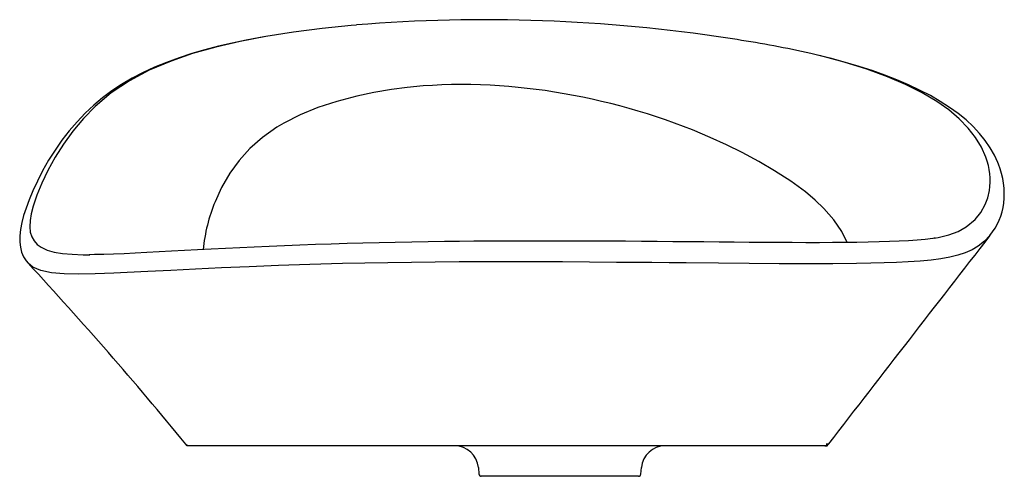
# Model space of a CAD drawing. Header units: millimetres. Extents: x 796.57 to 796.986, y 661.122 to 661.314.
import ezdxf

# ---------------------------------------------------------------- set-up
doc = ezdxf.new("R2010")
doc.units = ezdxf.units.MM
doc.linetypes.add('HIDDEN', pattern=[9.524999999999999, 6.35, -3.175])
for name, color, linetype in [('9', 9, 'Continuous'), ('hid', 7, 'HIDDEN'), ('SANINDUSA', 3, 'Continuous')]:
    doc.layers.add(name, color=color, linetype=linetype)

msp = doc.modelspace()

# ---------------------------------------------------------------- linework, layer by layer
at = {"layer": '9'}
for p, q in [((796.7761575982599, 661.2121216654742), (796.7761575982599, 661.2121216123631)), ((796.652349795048, 661.1345140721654), (796.6523564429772, 661.1345140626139))]:
    msp.add_line(p, q, dxfattribs=at)
at = {"layer": '9', "flags": 128}
msp.add_lwpolyline([(796.9105511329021, 661.1353189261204), (796.9105511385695, 661.1353189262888), (796.9114775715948, 661.1353627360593)], dxfattribs=at)
at = {"layer": 'hid', "color": 9, "ltscale": 0.1}
for p, q in [((796.6409044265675, 661.1345140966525), (796.6403114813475, 661.1352385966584)), ((796.6418403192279, 661.1345140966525), (796.6409044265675, 661.1345140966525)), ((796.9098700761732, 661.1345140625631), (796.9109069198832, 661.1345140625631)), ((796.9109069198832, 661.1345140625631), (796.9114674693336, 661.135321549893))]:
    msp.add_line(p, q, dxfattribs=at)
at = {"layer": 'SANINDUSA'}
for p, q in [((796.7759060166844, 661.1345140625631), (796.6418403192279, 661.1345140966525)), ((796.9098700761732, 661.1345140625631), (796.7759060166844, 661.1345140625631)), ((796.7637570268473, 661.1253856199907), (796.7640027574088, 661.1225769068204)), ((796.8323124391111, 661.1225769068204), (796.8325581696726, 661.1253856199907)), ((796.831316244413, 661.1216640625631), (796.7649989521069, 661.1216640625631))]:
    msp.add_line(p, q, dxfattribs=at)
at = {"layer": 'SANINDUSA', "flags": 128}
for points in [[(796.7122887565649, 661.3119818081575), (796.7101169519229, 661.3118159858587), (796.697836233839, 661.3105730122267), (796.6857532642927, 661.3090239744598), (796.6741304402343, 661.3071794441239)], [(796.6741304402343, 661.3071794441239), (796.671783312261, 661.3067742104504), (796.6657518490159, 661.3056165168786), (796.6598789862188, 661.3043676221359), (796.6540918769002, 661.3030026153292), (796.6484198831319, 661.3015156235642), (796.6428756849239, 661.299896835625), (796.6374740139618, 661.2981365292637), (796.6322315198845, 661.29622537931), (796.6271667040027, 661.294154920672), (796.6222996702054, 661.2919181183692), (796.6176516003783, 661.2895099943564), (796.6132258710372, 661.2869070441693), (796.6091487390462, 661.2841854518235), (796.605262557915, 661.2812689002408), (796.6015166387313, 661.2781236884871), (796.5979182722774, 661.2747534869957), (796.594475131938, 661.2711632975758), (796.5911964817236, 661.2673610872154), (796.5880934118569, 661.2633590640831), (796.5851825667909, 661.2591840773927), (796.5824852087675, 661.2549130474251), (796.5799336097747, 661.2504504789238), (796.5777094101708, 661.2461402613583), (796.5758150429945, 661.2420644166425), (796.5742346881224, 661.2382715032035), (796.5729430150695, 661.2347820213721), (796.5719123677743, 661.231596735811), (796.5711184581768, 661.2286394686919), (796.5705572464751, 661.2257716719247), (796.5702664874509, 661.2230253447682), (796.570277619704, 661.2203997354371), (796.5705564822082, 661.2182325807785), (796.571079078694, 661.2162527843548), (796.5719277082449, 661.2142689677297), (796.5730261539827, 661.2125230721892), (796.5738569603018, 661.2114994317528)], [(796.6741211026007, 661.3071776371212), (796.6632825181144, 661.3050801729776), (796.6530045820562, 661.3026726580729), (796.6432294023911, 661.2999082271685), (796.6341172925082, 661.2967799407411), (796.6249034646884, 661.2928779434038), (796.6165245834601, 661.2884332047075), (796.6089099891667, 661.2833282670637), (796.6021324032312, 661.2776300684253), (796.59712049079, 661.2725408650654), (796.5926548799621, 661.2672306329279), (796.5886812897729, 661.261746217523), (796.585209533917, 661.2562269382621), (796.5821659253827, 661.2506754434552), (796.5796098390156, 661.2453155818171), (796.5775226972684, 661.2402315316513), (796.5759563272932, 661.235601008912), (796.5751212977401, 661.2323637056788), (796.574642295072, 661.2294688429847), (796.5745192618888, 661.2268842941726), (796.5747509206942, 661.224618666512), (796.575351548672, 661.2226090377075), (796.5763119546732, 661.2208938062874), (796.5776323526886, 661.219442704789), (796.5792979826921, 661.218246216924), (796.5818181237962, 661.217083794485), (796.5848374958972, 661.2162286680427), (796.5883686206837, 661.2156416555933), (796.5923858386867, 661.2152894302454), (796.5969863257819, 661.2151274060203), (796.5998567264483, 661.215126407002)], [(796.9079171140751, 661.2990180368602), (796.904023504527, 661.2999407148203), (796.9001006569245, 661.300798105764)], [(796.9778534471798, 661.2561938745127), (796.9760033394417, 661.2604094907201), (796.973527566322, 661.2645426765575), (796.9704286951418, 661.2685402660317), (796.9666440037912, 661.2724334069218), (796.9622228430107, 661.2761590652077), (796.9571650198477, 661.2797188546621), (796.9509692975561, 661.2833928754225), (796.9440163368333, 661.2868860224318), (796.9363073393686, 661.2901918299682), (796.9275848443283, 661.2933829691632), (796.9180190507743, 661.2963533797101), (796.907612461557, 661.2990826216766)], [(796.9832140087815, 661.2533003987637), (796.9829695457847, 661.253969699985), (796.9814887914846, 661.2571402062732), (796.9797064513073, 661.2602426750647), (796.9776122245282, 661.2632817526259), (796.9752111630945, 661.2662433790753), (796.9725025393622, 661.2691247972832), (796.9694873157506, 661.2719220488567), (796.9661683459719, 661.2746306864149), (796.9625501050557, 661.2772464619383), (796.9586380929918, 661.2797658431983), (796.9544526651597, 661.2821814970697), (796.9498790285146, 661.2845676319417), (796.9451755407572, 661.2867902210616), (796.9402753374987, 661.2888930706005), (796.9351777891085, 661.2908827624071), (796.929881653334, 661.2927653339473), (796.9243847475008, 661.2945464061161), (796.9186839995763, 661.2962311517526), (796.9127755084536, 661.2978242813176), (796.9079171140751, 661.2990180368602)], [(796.7405407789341, 661.2862641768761), (796.7337711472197, 661.2856215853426), (796.7271106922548, 661.2847582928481)], [(796.7919555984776, 661.2842923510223), (796.7805350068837, 661.2856778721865), (796.7766239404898, 661.2860367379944), (796.7726812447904, 661.2863364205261), (796.7726868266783, 661.2863360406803), (796.7687288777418, 661.2865734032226), (796.760608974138, 661.2868535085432), (796.7565192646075, 661.2868863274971), (796.7524350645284, 661.2868443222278), (796.7482876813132, 661.2867209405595), (796.7444039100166, 661.2865288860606), (796.7405407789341, 661.2862641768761)], [(796.7125170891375, 661.281994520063), (796.7040753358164, 661.2797683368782), (796.6961117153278, 661.2771529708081), (796.6885619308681, 661.2740912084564), (796.6816529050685, 661.2706168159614), (796.6787277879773, 661.2688862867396), (796.6726409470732, 661.2645984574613), (796.6673760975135, 661.2598940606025), (796.6628096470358, 661.2548044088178), (796.6589549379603, 661.2494947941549)], [(796.7271106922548, 661.2847582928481), (796.7196971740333, 661.2835121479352), (796.7125170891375, 661.281994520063)], [(796.9193623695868, 661.2202678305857), (796.9170386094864, 661.2249296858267), (796.9137117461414, 661.2298571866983), (796.909564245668, 661.2346248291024), (796.905863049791, 661.2381577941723), (796.901726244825, 661.2416164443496), (796.8955805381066, 661.246117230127), (796.8887611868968, 661.2505327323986), (796.8821442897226, 661.2544137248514), (796.8750280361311, 661.2582265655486), (796.8684626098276, 661.261450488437), (796.8615210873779, 661.2645967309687), (796.8540449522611, 661.2677117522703)], [(796.6589549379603, 661.2494947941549), (796.6554637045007, 661.2434903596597), (796.6526934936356, 661.2374454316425)], [(796.9561705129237, 661.2221479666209), (796.9578047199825, 661.2224031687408), (796.962213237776, 661.2234878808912), (796.9661335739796, 661.224958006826), (796.9695615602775, 661.2268501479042), (796.9732793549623, 661.2299032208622), (796.9757408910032, 661.2329070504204), (796.9776077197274, 661.2362463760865), (796.9786805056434, 661.2391351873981), (796.9793721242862, 661.2421639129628)], [(796.979547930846, 661.2231813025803), (796.9772613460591, 661.220755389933), (796.9745557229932, 661.2186565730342), (796.9720205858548, 661.2171676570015), (796.9691913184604, 661.2158995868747), (796.9660660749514, 661.2148515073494), (796.9626578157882, 661.2140078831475), (796.9589282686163, 661.2133367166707), (796.9547354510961, 661.2127988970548), (796.9501647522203, 661.2123882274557), (796.9450543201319, 661.2120697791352), (796.9401703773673, 661.2118542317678), (796.9349209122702, 661.211683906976), (796.9293085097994, 661.2115458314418), (796.9233161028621, 661.211428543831)], [(796.776601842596, 661.2208762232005), (796.7683784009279, 661.2208346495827), (796.761841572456, 661.2207997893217), (796.7557387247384, 661.2207491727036), (796.7495262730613, 661.2206776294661), (796.7425813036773, 661.2205799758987), (796.7356343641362, 661.220463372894), (796.7287144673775, 661.2203279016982), (796.7218622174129, 661.2201739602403), (796.7150922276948, 661.2200016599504), (796.7083588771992, 661.2198103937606), (796.7016653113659, 661.2196008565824), (796.6950226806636, 661.2193740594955), (796.6884438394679, 661.2191312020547), (796.6819435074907, 661.2188737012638), (796.6755383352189, 661.218603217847), (796.6692469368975, 661.2183216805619), (796.6630895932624, 661.2180313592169), (796.6570690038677, 661.2177348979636), (796.6511131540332, 661.2174312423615), (796.6453372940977, 661.2171289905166), (796.6397363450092, 661.2168311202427), (796.6343065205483, 661.2165409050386), (796.629044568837, 661.2162619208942), (796.6239477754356, 661.2159980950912), (796.6190151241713, 661.2157526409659), (796.6143106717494, 661.215532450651), (796.6098914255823, 661.2153495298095), (796.6057287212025, 661.2152122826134), (796.6018432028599, 661.2151311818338), (796.5995311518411, 661.2151212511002)], [(796.9207793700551, 661.2202900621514), (796.918543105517, 661.2202549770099), (796.9131696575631, 661.220206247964), (796.9076251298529, 661.2201849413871), (796.9019294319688, 661.2201860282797), (796.896100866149, 661.2202046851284), (796.8901559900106, 661.2202363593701), (796.8841086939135, 661.2202771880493), (796.8779665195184, 661.2203249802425), (796.8716991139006, 661.220378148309), (796.8653255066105, 661.220434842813), (796.8588660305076, 661.22049326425), (796.8523398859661, 661.2205516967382), (796.8457649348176, 661.2206085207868), (796.8391575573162, 661.2206622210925), (796.8325312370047, 661.2207114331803), (796.8258513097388, 661.2207560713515), (796.8190772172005, 661.2207961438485), (796.812246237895, 661.2208308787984), (796.8054433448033, 661.220859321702), (796.7987167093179, 661.2208782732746), (796.7921749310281, 661.2208850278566), (796.7853354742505, 661.220884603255), (796.777950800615, 661.2208815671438), (796.7765993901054, 661.2208828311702)], [(796.9564914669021, 661.2221845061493), (796.9554544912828, 661.2220003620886), (796.9523113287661, 661.2215854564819), (796.9489099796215, 661.2212553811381), (796.9452509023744, 661.2209968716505), (796.9413393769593, 661.220796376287), (796.9371834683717, 661.2206400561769), (796.9327928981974, 661.2205138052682), (796.9282224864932, 661.2204064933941), (796.9234140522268, 661.2203125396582), (796.9207722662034, 661.2202689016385)], [(796.7761575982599, 661.2121216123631), (796.7761575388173, 661.2121216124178), (796.7658559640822, 661.2121143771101), (796.7556824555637, 661.2120735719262), (796.7455207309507, 661.2119977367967), (796.7355574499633, 661.2118876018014), (796.7256130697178, 661.2117400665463), (796.7159209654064, 661.2115588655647), (796.7065152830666, 661.2113466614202), (796.6926103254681, 661.2109646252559), (796.6794428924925, 661.2105268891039), (796.6670123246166, 661.2100461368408), (796.6553438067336, 661.20953983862), (796.6444653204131, 661.2090266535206), (796.6340197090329, 661.2085066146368), (796.6243931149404, 661.2080197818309), (796.6155896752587, 661.2075893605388), (796.6100221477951, 661.2073386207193), (796.6021160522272, 661.2070447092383), (796.5950999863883, 661.206922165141), (796.5889850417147, 661.2070431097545), (796.5836359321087, 661.2075123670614), (796.579240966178, 661.2084386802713), (796.5758270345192, 661.2099221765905), (796.5738569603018, 661.2114994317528)], [(796.9233161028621, 661.211428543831), (796.9133186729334, 661.2113111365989), (796.9024909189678, 661.2112822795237), (796.8906868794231, 661.2113198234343), (796.8780504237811, 661.2114035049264), (796.8651152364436, 661.2115117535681), (796.8514970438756, 661.2116364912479), (796.8443056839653, 661.211702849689), (796.8370012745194, 661.2117677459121), (796.8295257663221, 661.2118302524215), (796.8219717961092, 661.21188960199), (796.8107152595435, 661.2119700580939), (796.7993260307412, 661.2120403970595), (796.7877428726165, 661.2120946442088), (796.7761576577, 661.2121216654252), (796.7761575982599, 661.2121216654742)], [(796.6418403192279, 661.1345140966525), (796.641622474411, 661.134527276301), (796.6414073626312, 661.1345641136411), (796.6411975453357, 661.1346241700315), (796.6409955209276, 661.1347067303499), (796.6408036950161, 661.1348108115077), (796.6406243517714, 661.1349351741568), (796.6404596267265, 661.1350783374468), (796.6403114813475, 661.1352385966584)], [(796.9114674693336, 661.135321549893), (796.9113187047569, 661.1351437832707), (796.9111503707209, 661.1349844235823), (796.9109647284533, 661.1348456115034), (796.910764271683, 661.1347292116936), (796.9105516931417, 661.1346367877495), (796.9103298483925, 661.1345695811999), (796.9101017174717, 661.134528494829), (796.909870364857, 661.1345140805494)]]:
    msp.add_lwpolyline(points, dxfattribs=at)
at = {"layer": 'SANINDUSA'}
for centre, radius, start, end in [((796.7668234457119, 660.6432600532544), 0.6709574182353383, 81.2435388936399, 94.66219123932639), ((796.7993553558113, 660.8299438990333), 0.4815114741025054, 77.92293151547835, 81.68773201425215), ((796.7526912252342, 661.012715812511), 0.2744002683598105, 68.3235682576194, 81.77321649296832), ((796.9517587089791, 661.2462720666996), 0.02791733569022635, 351.5379547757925, 20.81793225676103), ((796.9502978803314, 661.2404282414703), 0.03534351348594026, 354.240754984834, 21.35844410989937), ((796.7185907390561, 661.2103356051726), 0.07125580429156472, 157.6379573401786, 174.430558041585), ((796.9586541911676, 661.240329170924), 0.02702957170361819, 320.6236574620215, 352.6720040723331), ((822.0292094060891, 641.742479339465), 31.733, 142.1283913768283, 142.3290789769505), ((795.3629260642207, 660.0891960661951), 1.651035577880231, 39.31382151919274, 42.82467478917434), ((796.7537950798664, 661.1245140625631), 0.01000000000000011, 5.000000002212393, 90), ((796.8425201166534, 661.1245140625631), 0.01000000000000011, 90, 174.9999999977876), ((796.7649989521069, 661.1226640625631), 0.001, 185.0000000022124, 270), ((796.831316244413, 661.1226640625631), 0.001, 270, 354.9999999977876)]:
    msp.add_arc(centre, radius, start, end, dxfattribs=at)

doc.saveas('drawing.dxf')
